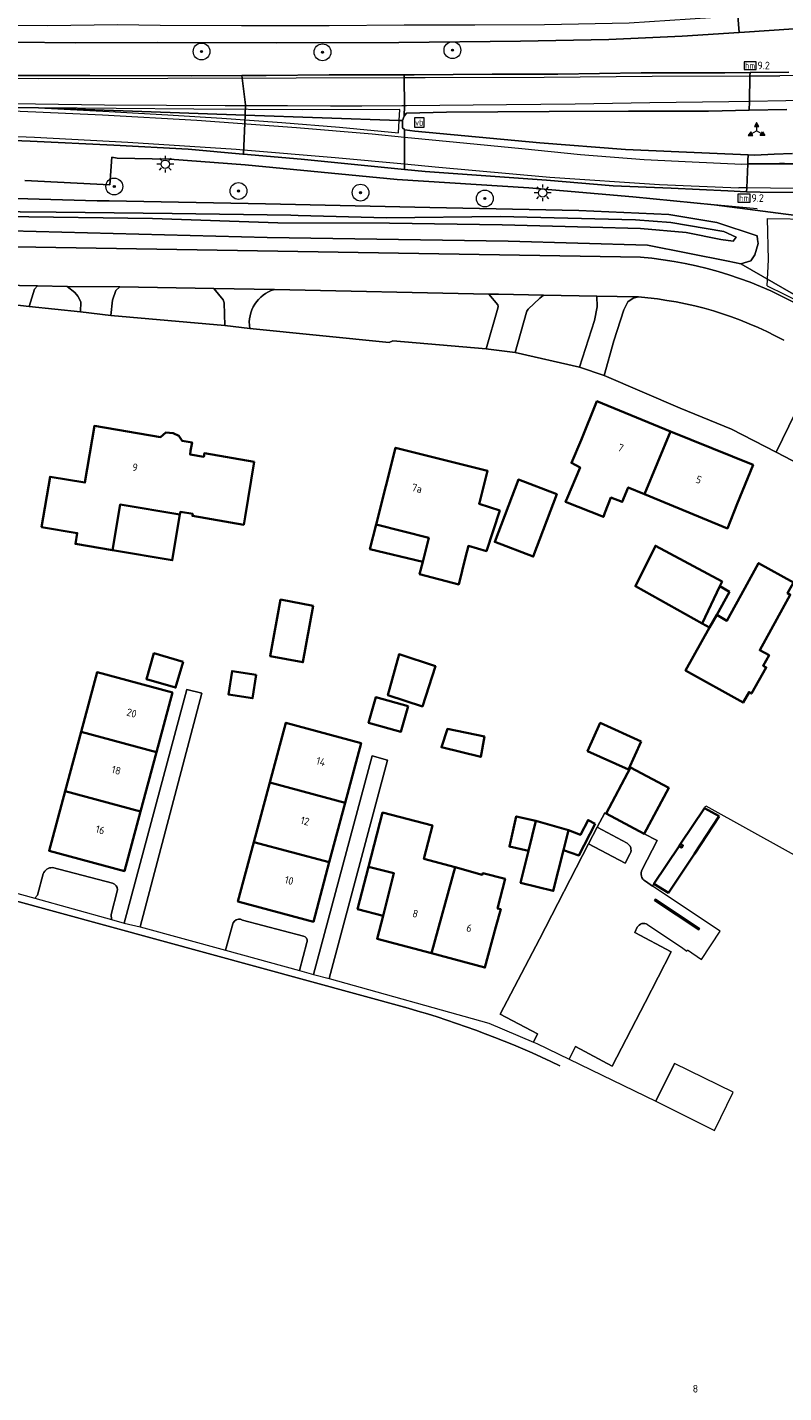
# Model space of a CAD drawing. Header units: metres. Extents: x 178952 to 185583, y 415201 to 419317.
# Tile 149 of 165: x 185153 to 185242, y 415255 to 415417. Entities that reach past the tile are written whole.
import ezdxf
from ezdxf.enums import TextEntityAlignment as Align

# ---------------------------------------------------------------- set-up
doc = ezdxf.new("R2010")
doc.units = ezdxf.units.M
for name, color, linetype, lineweight in [('B-WE-AM-AS_WEG-T18', 1, 'Continuous', 18), ('B-XX-BV-GELEIDECONSTRUCTIE-G', 210, 'Continuous', 18), ('B-XX-GR-BEPLANTING_CULTUUR_VASTE PLANTENVAK-GV', 253, 'Continuous', 18), ('B-XX-GR-BOOM-S', 90, 'Continuous', 25), ('B-XX-GR-HAAG-G', 253, 'GR-HAAG1', 13), ('B-XX-IE-TERREINAFSCHEIDING-GV', 210, 'Continuous', 18), ('B-XX-IE-TERREINAFSCHEIDING_KUNSTMATIG_HEKWERK_RASTER-G', 253, 'IE-TERREINAFSCHEIDING-KUNSTMATIG', 18), ('B-XX-KL-ET_LS_OV_LICHTMAST-S', 190, 'Continuous', 25), ('B-XX-OG-BEBOUWING-GV', 252, 'Continuous', 35), ('B-XX-OG-BEBOUWING-T18', 252, 'Continuous', 18), ('B-XX-OG-BEBOUWING_SCHUUR-GV', 252, 'Continuous', 35), ('B-XX-OG-TERREIN_CULTUURSCHEIDING-GV', 253, 'Continuous', 18), ('B-XX-OG-WATER_SLOOT-GV', 253, 'Continuous', 18), ('B-XX-OG-WEG-GV', 253, 'Continuous', 18), ('B-XX-VW-BEWEGWIJZERING_DRAAGCONSTRUCTIE-S', 7, 'Continuous', 25), ('B-XX-VW-HECTOMETRERING-S', 7, 'Continuous', 25), ('B-XX-VW-MARKERING-G', 253, 'Continuous', 18), ('B-XX-VW-VERKEERSTEKEN_BORD-S', 7, 'Continuous', 25)]:
    doc.layers.add(name, color=color, linetype=linetype, lineweight=lineweight)
doc.styles.add('NLCS-ISO', font='NLCS-ISO.ttf')
doc.styles.add('NLCS-ISO-M-T18', font='NLCS-ISO.ttf', dxfattribs={"height": 1.8})
doc.styles.add('NLCS-ISO-M500-T18', font='NLCS-ISO.ttf', dxfattribs={"height": 0.9})
doc.linetypes.add('GR-HAAG1', pattern='A,6,[176,NLCS.SHX,S=0.125,R=0,X=0,Y=0],-2', length=8)
doc.linetypes.add('IE-TERREINAFSCHEIDING-KUNSTMATIG', pattern='A,4,[82,NLCS.SHX,S=0.75,R=90,X=0,Y=0],4,-2', length=10)

# ---------------------------------------------------------------- blocks, each defined once
blk = doc.blocks.new('SIE-WEG_VERKEERSBORD-SO')
at = {"color": 0, "linetype": 'ByBlock', "lineweight": 18}
blk.add_lwpolyline([(-1.125, -1.125), (1.125, -1.125), (1.125, 1.125), (-1.125, 1.125)], close=True, dxfattribs=at)
at = {"color": 0, "linetype": 'ByBlock', "lineweight": 18, "style": 'NLCS-ISO'}
blk.add_text('vb', height=1.5, dxfattribs=at).set_placement((0, 0), align=Align.MIDDLE_CENTER)
blk = doc.blocks.new('SIE-WEG_VERKEERSBORD_WEGWIJZER-SO')
at = {"linetype": 'ByBlock', "lineweight": 18}
h = blk.add_hatch(color=0, dxfattribs=at)
h.dxf.hatch_style = 1
h.paths.add_polyline_path([(0.5, 1), (0, 2), (-0.5, 1)])
h = blk.add_hatch(color=0, dxfattribs=at)
h.dxf.hatch_style = 1
h.paths.add_polyline_path([(-1.38, -0.22), (-2, -1.15), (-0.88, -1.09)])
h = blk.add_hatch(color=0, dxfattribs=at)
h.dxf.hatch_style = 1
h.paths.add_polyline_path([(1.38, -0.22), (2, -1.15), (0.88, -1.09)])
at = {"color": 0, "linetype": 'ByBlock', "lineweight": 18}
for points in [[(-1.13, -0.65), (0, 0)], [(0, 1), (0, 0)], [(1.13, -0.65), (0, 0)]]:
    blk.add_lwpolyline(points, dxfattribs=at)
for points in [[(0.5, 1), (0, 2), (-0.5, 1)], [(-1.38, -0.22), (-2, -1.15), (-0.88, -1.09)], [(1.38, -0.22), (2, -1.15), (0.88, -1.09)]]:
    blk.add_lwpolyline(points, close=True, dxfattribs=at)
blk = doc.blocks.new('SIE-WEG_PAAL_HECTOMETERPAAL-SO')
at = {"color": 0, "linetype": 'ByBlock', "lineweight": 18}
blk.add_lwpolyline([(-1.44375, -0.94375), (1.44375, -0.94375), (1.44375, 0.94375), (-1.44375, 0.94375)], close=True, dxfattribs=at)
at = {"color": 0, "linetype": 'ByBlock', "lineweight": 18, "style": 'NLCS-ISO'}
blk.add_text('hm', height=1.5, dxfattribs=at).set_placement((0, 0), align=Align.MIDDLE_CENTER)
blk = doc.blocks.new('SKL-ET_OV_LICHTMAST-SO')
at = {"color": 0, "linetype": 'ByBlock', "lineweight": 18}
for points in [[(-1.25, 0), (-2, 0)], [(-1.41, 1.41), (-0.88, 0.88)], [(0, 2), (0, 1.25)], [(0.88, 0.88), (1.41, 1.41)], [(2, 0), (1.25, 0)], [(-1.41, -1.41), (-0.88, -0.88)], [(0, -1.25), (0, -2)], [(0.88, -0.88), (1.41, -1.41)]]:
    blk.add_lwpolyline(points, dxfattribs=at)
blk.add_circle((0, 0), 1, dxfattribs=at)
blk = doc.blocks.new('SGR-BOOM_01-SO')
at = {"linetype": 'ByBlock', "lineweight": 18}
h = blk.add_hatch(color=0, dxfattribs=at)
h.dxf.hatch_style = 1
edge = h.paths.add_edge_path()
edge.add_arc((0, 0), 0.25, 0, 360)
at = {"color": 0, "linetype": 'ByBlock', "lineweight": 18}
for radius in [2, 0.25]:
    blk.add_circle((0, 0), radius, dxfattribs=at)

msp = doc.modelspace()

# ---------------------------------------------------------------- linework, layer by layer
at = {"layer": 'B-XX-BV-GELEIDECONSTRUCTIE-G'}
msp.add_lwpolyline([(185239.33, 415395.213), (185234.249, 415395.691), (185224.56, 415396.647), (185212.221, 415397.722), (185196.559, 415398.701), (185178.503, 415400.425), (185169.52, 415401.106), (185163.288, 415401.245)], dxfattribs=at)
at = {"layer": 'B-XX-GR-BEPLANTING_CULTUUR_VASTE PLANTENVAK-GV'}
for points in [[(185223.875, 415319.833), (185220.337, 415321.719), (185219.284, 415319.746), (185223.646, 415317.465), (185224.249, 415318.615)], [(185225.098, 415309.834), (185224.793, 415309.23), (185229.121, 415306.936), (185226.028, 415300.893), (185222.094, 415293.345), (185217.767, 415295.656), (185217.015, 415294.158), (185227.315, 415289.195), (185229.51, 415293.65)]]:
    msp.add_lwpolyline(points, dxfattribs=at)
for centre, radius, start, end in [((185223.432, 415319.03), 0.917, 333.05704, 61.08229), ((185225.842, 415309.473), 0.827, 56.42389, 154.10248)]:
    msp.add_arc(centre, radius, start, end, dxfattribs=at)
at = {"layer": 'B-XX-GR-HAAG-G'}
msp.add_lwpolyline([(185240.543, 415386.082), (185240.673, 415389.141), (185240.567, 415394.052), (185251.409, 415393.912), (185261.82, 415393.904), (185273.677, 415393.994), (185286.209, 415394.041), (185300.198, 415394.171), (185300.314, 415386.322), (185300.442, 415384.263), (185300.901, 415381.245), (185301.768, 415378.004), (185302.625, 415375.741), (185303.477, 415373.776)], dxfattribs=at)
at = {"layer": 'B-XX-IE-TERREINAFSCHEIDING-GV'}
msp.add_lwpolyline([(185227.273, 415313.199), (185227.138, 415313.004), (185232.39, 415309.519), (185232.502, 415309.702)], close=True, dxfattribs=at)
at = {"layer": 'B-XX-IE-TERREINAFSCHEIDING_KUNSTMATIG_HEKWERK_RASTER-G'}
msp.add_lwpolyline([(185240.543, 415386.082), (185244.738, 415384.017)], dxfattribs=at)
at = {"layer": 'B-XX-OG-BEBOUWING-GV'}
for points in [[(185229.058, 415368.768), (185220.29, 415372.34), (185218.41, 415367.71), (185217.272, 415365.015), (185218.301, 415364.487), (185216.764, 415360.848), (185216.578, 415360.376), (185221.065, 415358.611), (185221.251, 415359.083), (185221.959, 415360.907), (185223.31, 415360.394), (185224.023, 415362.116), (185225.94, 415361.322)], [(185179.572, 415365.167), (185173.636, 415366.168), (185173.564, 415365.744), (185171.927, 415366.02), (185172.001, 415366.458), (185172.17, 415367.46), (185170.99, 415367.659), (185170.611, 415368.249), (185169.915, 415368.554), (185169.049, 415368.616), (185168.41, 415368.095), (185160.57, 415369.42), (185159.431, 415362.676), (185155.286, 415363.376), (185154.277, 415357.396), (185158.517, 415356.681), (185158.299, 415355.389), (185162.707, 415354.645), (185163.622, 415360.069), (185170.721, 415358.871), (185170.777, 415359.202), (185172.247, 415358.953), (185172.207, 415358.714), (185178.309, 415357.681), (185178.464, 415358.6)], [(185238.85, 415364.78), (185229.058, 415368.768), (185225.94, 415361.322), (185235.812, 415357.233), (185236.96, 415360.15)], [(185208.743, 415359.364), (185206.295, 415360.163), (185206.326, 415360.258), (185207.29, 415364.06), (185196.37, 415366.83), (185194.058, 415357.717), (185200.315, 415356.107), (185199.583, 415353.26), (185199.21, 415351.81), (185203.874, 415350.59), (185204.689, 415353.805), (185205.03, 415355.15), (185207.165, 415354.534)], [(185215.533, 415361.299), (185210.955, 415363.031), (185208.151, 415355.622), (185212.729, 415353.889)], [(185170.721, 415358.871), (185163.622, 415360.069), (185162.707, 415354.645), (185169.806, 415353.447)], [(185200.315, 415356.107), (185194.058, 415357.717), (185193.314, 415354.786), (185199.583, 415353.26)], [(185235.164, 415350.92), (185227.247, 415355.179), (185224.869, 415350.368), (185232.816, 415345.947), (185234.9, 415350.36)], [(185242.366, 415347.687), (185243.281, 415349.346), (185242.95, 415349.535), (185243.66, 415350.825), (185239.516, 415353.108), (185237.889, 415350.153), (185235.748, 415346.267), (185234.531, 415346.965), (185233.689, 415345.459), (185230.829, 415340.347), (185237.663, 415336.545), (185238.38, 415337.79), (185238.669, 415337.616), (185240.428, 415340.727), (185240.05, 415340.922), (185240.767, 415342.167), (185239.645, 415342.755)], [(185236.066, 415349.708), (185234.9, 415350.36), (185232.816, 415345.947), (185233.689, 415345.459), (185234.531, 415346.965)], [(185186.579, 415348.056), (185182.699, 415348.77), (185181.461, 415342.044), (185185.341, 415341.33)], [(185201.098, 415340.88), (185196.77, 415342.279), (185195.456, 415337.41), (185199.548, 415336.087)], [(185169.84, 415337.73), (185160.88, 415340.14), (185158.977, 415333.071), (185167.937, 415330.66)], [(185167.937, 415330.66), (185158.977, 415333.071), (185157.074, 415326.001), (185166.033, 415323.59)], [(185192.26, 415331.7), (185183.33, 415334.14), (185181.416, 415327.028), (185190.37, 415324.633)], [(185206.924, 415332.493), (185202.523, 415333.405), (185201.803, 415331.236), (185206.495, 415330.087)], [(185228.829, 415326.414), (185224.294, 415328.82), (185221.393, 415323.352), (185225.927, 415320.946)], [(185190.37, 415324.633), (185181.416, 415327.028), (185179.515, 415319.964), (185188.48, 415317.566)], [(185166.033, 415323.59), (185157.074, 415326.001), (185155.17, 415318.93), (185164.13, 415316.52)], [(185203.44, 415316.967), (185199.723, 415317.987), (185200.75, 415321.939), (185194.812, 415323.474), (185193.148, 415317.035), (185196.169, 415316.255), (185194.868, 415311.219), (185194.16, 415308.48), (185200.651, 415306.745)], [(185234.842, 415323.028), (185233.096, 415323.988), (185230.236, 415319.741), (185230.51, 415319.567), (185230.335, 415319.29), (185230.06, 415319.464), (185227.079, 415315.01), (185228.787, 415313.95), (185231.875, 415318.579)], [(185213.04, 415322.492), (185210.715, 415323.006), (185209.886, 415319.427), (185212.174, 415318.941)], [(185216.314, 415319.016), (185216.897, 415321.36), (185213.04, 415322.492), (185210.715, 415323.006), (185209.886, 415319.427), (185212.174, 415318.941), (185211.225, 415315.127), (185215.107, 415314.161)], [(185220.091, 415322.148), (185219.239, 415322.586), (185218.324, 415320.805), (185216.897, 415321.36), (185216.314, 415319.016), (185218.157, 415318.386)], [(185188.48, 415317.566), (185179.515, 415319.964), (185177.62, 415312.92), (185186.59, 415310.5)], [(185230.479, 415319.518), (185230.51, 415319.567), (185230.236, 415319.741), (185230.06, 415319.464), (185230.335, 415319.29)], [(185196.169, 415316.255), (185193.148, 415317.035), (185191.847, 415312), (185194.868, 415311.219)], [(185208.882, 415311.981), (185208.481, 415312.075), (185209.376, 415315.588), (185206.718, 415316.25), (185206.671, 415316.081), (185203.44, 415316.967), (185200.651, 415306.745), (185206.99, 415305.05), (185208.28, 415309.88)]]:
    msp.add_lwpolyline(points, close=True, dxfattribs=at)
at = {"layer": 'B-XX-OG-BEBOUWING_SCHUUR-GV'}
for points in [[(185171.106, 415341.396), (185167.632, 415342.399), (185166.746, 415339.33), (185170.22, 415338.327)], [(185179.803, 415339.822), (185176.931, 415340.282), (185176.487, 415337.508), (185179.359, 415337.048)], [(185197.844, 415336.106), (185194, 415337.174), (185193.157, 415334.139), (185197.001, 415333.072)], [(185225.567, 415331.923), (185220.695, 415334.122), (185219.188, 415330.783), (185224.06, 415328.584)]]:
    msp.add_lwpolyline(points, close=True, dxfattribs=at)
at = {"layer": 'B-XX-OG-TERREIN_CULTUURSCHEIDING-GV'}
for points in [[(185147.496, 415392.69), (185120.519, 415393.464), (185114.858, 415393.414), (185112.844, 415393.366), (185112.818, 415391.325), (185225.49, 415389.46)], [(185245.705, 415382.958), (185246.292, 415383.552), (185237.406, 415388.674), (185235.905, 415388.98), (185226.303, 415390.881), (185209.762, 415391.384), (185181.091, 415391.804), (185147.496, 415392.69)], [(185208.52, 415383.394), (185208.559, 415383.613), (185208.506, 415383.796), (185207.434, 415385.079), (185181.958, 415385.634)], [(185244.417, 415364.823), (185241.583, 415366.283), (185236.28, 415369.014), (185230.207, 415371.512), (185221.174, 415375.389), (185218.212, 415376.417), (185210.581, 415378.124), (185207.408, 415378.534), (185207.138, 415378.558), (185196.038, 415379.525), (185195.611, 415379.312), (185179.023, 415381.008), (185176.056, 415381.339), (185162.509, 415382.546), (185158.897, 415382.959), (185152.808, 415383.622), (185149.763, 415383.954)], [(185179.023, 415381.008), (185195.611, 415379.312), (185196.038, 415379.525), (185207.138, 415378.558), (185208.52, 415383.394)], [(185225.226, 415384.74), (185224.622, 415384.608), (185223.974, 415384.174), (185223.476, 415383.222), (185222.314, 415379.538), (185221.174, 415375.389), (185230.207, 415371.512), (185236.28, 415369.014), (185241.583, 415366.283), (185246.147, 415375.656), (185246.108, 415377.636)], [(185243.281, 415349.346), (185242.366, 415347.687), (185239.645, 415342.755), (185240.767, 415342.167), (185240.05, 415340.922), (185240.428, 415340.727), (185238.669, 415337.616), (185238.38, 415337.79), (185237.663, 415336.545), (185230.829, 415340.347), (185233.689, 415345.459), (185234.531, 415346.965), (185235.748, 415346.267), (185237.889, 415350.153), (185239.516, 415353.108), (185243.66, 415350.825)], [(185061.811, 415338.07), (185140.323, 415316.648), (185140.383, 415316.849), (185141.77, 415316.49), (185148.65, 415342.2), (185150.49, 415341.71), (185143.64, 415316.01), (185153.485, 415313.28), (185153.791, 415313.647), (185154.47, 415316.208)], [(185163.32, 415314.302), (185162.561, 415311.376), (185162.588, 415310.756), (185164.117, 415310.332), (185171.568, 415338.113), (185173.322, 415337.662), (185166, 415309.888), (185176.133, 415307.113), (185177.002, 415310.233), (185177.064, 415310.38), (185177.22, 415310.581), (185177.43, 415310.724), (185177.674, 415310.796), (185177.928, 415310.788), (185178.164, 415310.703), (185185.435, 415308.788), (185185.625, 415308.7), (185185.767, 415308.548), (185185.842, 415308.354), (185185.839, 415308.145), (185185.808, 415308.045), (185184.929, 415304.704), (185186.624, 415304.24), (185193.59, 415330.22), (185195.42, 415329.71), (185188.472, 415303.743), (185207.454, 415298.427), (185212.758, 415296.195), (185213.247, 415297.183), (185208.792, 415299.519), (185213.468, 415308.437), (185219.284, 415319.746), (185220.337, 415321.719), (185221.236, 415323.435), (185221.393, 415323.352), (185224.294, 415328.82), (185228.829, 415326.414), (185225.927, 415320.946), (185227.474, 415320.133), (185225.673, 415316.695)], [(185226.055, 415315.309), (185226.907, 415314.733), (185227.079, 415315.01), (185228.787, 415313.95), (185231.875, 415318.579), (185234.842, 415323.028), (185233.096, 415323.988), (185233.237, 415324.273), (185257.541, 415310.793)], [(185155.57, 415316.933), (185162.714, 415315.078)]]:
    msp.add_lwpolyline(points, dxfattribs=at)
for points in [[(185158.219, 415385.272), (185157.324, 415385.989), (185153.79, 415386.077), (185153.442, 415385.683), (185152.808, 415383.622), (185158.897, 415382.959), (185158.962, 415384.154), (185158.603, 415384.825)], [(185220.007, 415381.955), (185220.329, 415383.554), (185220.278, 415384.84), (185213.954, 415384.957), (185213.501, 415384.599), (185212.118, 415383.281), (185211.968, 415383.065), (185211.913, 415382.92), (185210.581, 415378.124), (185218.212, 415376.417)], [(185218.301, 415364.487), (185217.272, 415365.015), (185218.41, 415367.71), (185220.29, 415372.34), (185229.058, 415368.768), (185238.85, 415364.78), (185236.96, 415360.15), (185235.812, 415357.233), (185225.94, 415361.322), (185224.023, 415362.116), (185223.31, 415360.394), (185221.959, 415360.907), (185221.251, 415359.083), (185221.065, 415358.611), (185216.578, 415360.376), (185216.764, 415360.848)], [(185154.277, 415357.396), (185155.286, 415363.376), (185159.431, 415362.676), (185160.57, 415369.42), (185168.41, 415368.095), (185169.049, 415368.616), (185169.915, 415368.554), (185170.611, 415368.249), (185170.99, 415367.659), (185172.17, 415367.46), (185172.001, 415366.458), (185171.927, 415366.02), (185173.564, 415365.744), (185173.636, 415366.168), (185179.572, 415365.167), (185178.464, 415358.6), (185178.309, 415357.681), (185172.207, 415358.714), (185172.247, 415358.953), (185170.777, 415359.202), (185170.721, 415358.871), (185163.622, 415360.069), (185162.707, 415354.645), (185158.299, 415355.389), (185158.517, 415356.681)], [(185194.058, 415357.717), (185196.37, 415366.83), (185207.29, 415364.06), (185206.326, 415360.258), (185206.295, 415360.163), (185208.743, 415359.364), (185207.165, 415354.534), (185205.03, 415355.15), (185204.689, 415353.805), (185203.874, 415350.59), (185199.21, 415351.81), (185199.583, 415353.26), (185200.315, 415356.107)], [(185210.955, 415363.031), (185215.533, 415361.299), (185212.729, 415353.889), (185208.151, 415355.622)], [(185224.869, 415350.368), (185227.247, 415355.179), (185235.164, 415350.92), (185234.9, 415350.36), (185232.816, 415345.947)], [(185181.461, 415342.044), (185182.699, 415348.77), (185186.579, 415348.056), (185185.341, 415341.33)], [(185196.77, 415342.279), (185201.098, 415340.88), (185199.548, 415336.087), (185195.456, 415337.41)], [(185169.84, 415337.73), (185167.937, 415330.66), (185166.033, 415323.59), (185164.13, 415316.52), (185155.17, 415318.93), (185157.074, 415326.001), (185158.977, 415333.071), (185160.88, 415340.14)], [(185183.33, 415334.14), (185192.26, 415331.7), (185190.37, 415324.633), (185188.48, 415317.566), (185186.59, 415310.5), (185177.62, 415312.92), (185179.515, 415319.964), (185181.416, 415327.028)], [(185202.523, 415333.405), (185206.924, 415332.493), (185206.495, 415330.087), (185201.803, 415331.236)], [(185194.812, 415323.474), (185200.75, 415321.939), (185199.723, 415317.987), (185203.44, 415316.967), (185206.671, 415316.081), (185206.718, 415316.25), (185209.376, 415315.588), (185208.481, 415312.075), (185208.882, 415311.981), (185208.28, 415309.88), (185206.99, 415305.05), (185200.651, 415306.745), (185194.16, 415308.48), (185194.868, 415311.219), (185196.169, 415316.255), (185193.148, 415317.035)], [(185210.715, 415323.006), (185213.04, 415322.492), (185216.897, 415321.36), (185216.314, 415319.016), (185215.107, 415314.161), (185211.225, 415315.127), (185212.174, 415318.941), (185209.886, 415319.427)], [(185230.236, 415319.741), (185230.51, 415319.567), (185230.479, 415319.518), (185230.335, 415319.29), (185230.06, 415319.464)]]:
    msp.add_lwpolyline(points, close=True, dxfattribs=at)
at = {"layer": 'B-XX-OG-TERREIN_CULTUURSCHEIDING-GV', "extrusion": (0, 0, -1)}
for centre, radius, start, end in [((-185221.699, 415342.998), 46.617, 94.66468, 120.9953), ((-185155.556, 415315.757), 1.176, 22.55014, 90.67283), ((-185162.403, 415314.21), 0.922, 109.73922, 174.28624)]:
    msp.add_arc(centre, radius, start, end, dxfattribs=at)
at = {"layer": 'B-XX-OG-TERREIN_CULTUURSCHEIDING-GV'}
for centre, radius, start, end in [((185183.148, 415381.635), 4.173, 106.57348, 188.63975), ((185221.851, 415341.807), 43.066, 61.35364, 85.50553), ((185226.571, 415316.197), 1.027, 150.98166, 239.83617)]:
    msp.add_arc(centre, radius, start, end, dxfattribs=at)
at = {"layer": 'B-XX-OG-WATER_SLOOT-GV'}
for points in [[(185147.496, 415392.69), (185181.091, 415391.804), (185209.762, 415391.384), (185226.303, 415390.881), (185235.905, 415388.98), (185237.406, 415388.674), (185238.583, 415389.016), (185239.072, 415389.762), (185239.445, 415391.096), (185239.39, 415391.56), (185239.337, 415392.014), (185234.551, 415393.603), (185228.829, 415394.523), (185218.164, 415395.014), (185200.453, 415395.372), (185180.885, 415395.794), (185162.319, 415396.151), (185160.878, 415396.179), (185137.479, 415396.849)], [(185143.104, 415394.929), (185156.01, 415394.819), (185169.823, 415394.649), (185183.927, 415394.451), (185184.791, 415394.439), (185195.282, 415394.154), (185208.776, 415394.29), (185224.865, 415393.898), (185229.08, 415393.583), (185235.379, 415392.499), (185236.844, 415391.848), (185236.472, 415391.375), (185235.029, 415391.583), (185230.893, 415392.39), (185225.49, 415392.893), (185219.501, 415393.022), (185209.04, 415393.311), (185195.639, 415393.506), (185182.347, 415393.545), (185167.483, 415394.061), (185149.835, 415394.286)], [(185149.835, 415394.286), (185167.483, 415394.061), (185182.347, 415393.545), (185195.639, 415393.506), (185209.04, 415393.311), (185219.501, 415393.022), (185225.49, 415392.893), (185230.893, 415392.39), (185235.029, 415391.583), (185236.472, 415391.375), (185236.844, 415391.848), (185235.379, 415392.499), (185229.08, 415393.583), (185224.865, 415393.898), (185208.776, 415394.29), (185195.282, 415394.154), (185184.791, 415394.439), (185183.927, 415394.451), (185169.823, 415394.649), (185156.01, 415394.819), (185143.104, 415394.929)]]:
    msp.add_lwpolyline(points, dxfattribs=at)
at = {"layer": 'B-XX-OG-WEG-GV'}
for points in [[(185237.062, 415418.134), (185233.793, 415417.897), (185224.126, 415417.29), (185214.045, 415417.089), (185205.774, 415417.051), (185197.393, 415417.024), (185188.476, 415416.954), (185178.035, 415416.978), (185168.369, 415417.012), (185163.301, 415417.084), (185154.969, 415416.96), (185144.298, 415417.017), (185138.666, 415417.107), (185138.634, 415414.99), (185140.758, 415414.933), (185150.977, 415415.003), (185158.328, 415414.953), (185168.038, 415414.972), (185182.231, 415414.949), (185196.744, 415414.978), (185211.213, 415415.147), (185221.714, 415415.325), (185230.421, 415415.727), (185237.186, 415416.164)], [(185178.091, 415411.052), (185172.102, 415411.011), (185160.013, 415411.038), (185150.606, 415411.048), (185139.398, 415411.071), (185139.398, 415410.752), (185139.402, 415407.865), (185139.403, 415407.426), (185153.901, 415407.207), (185178.467, 415406.352), (185178.516, 415407.569)], [(185197.398, 415410.831), (185197.398, 415411.143), (185188.466, 415411.131), (185180.989, 415411.071), (185178.091, 415411.052), (185178.516, 415407.569), (185178.467, 415406.352), (185196.805, 415405.714), (185197.189, 415405.716), (185197.393, 415406.228), (185197.403, 415407.453)], [(185238.497, 415411.403), (185235.493, 415411.383), (185225.536, 415411.357), (185215.63, 415411.212), (185207.824, 415411.204), (185198.566, 415411.145), (185197.398, 415411.143), (185197.398, 415410.831), (185197.403, 415407.453), (185197.393, 415406.228), (185197.65, 415406.581), (185202.406, 415406.701), (185214.611, 415406.768), (185224.06, 415406.835), (185233.548, 415406.821), (185238.402, 415406.918), (185238.424, 415407.962), (185238.489, 415411.016)], [(185178.467, 415406.352), (185153.901, 415407.207), (185139.403, 415407.426), (185139.403, 415407.156), (185139.407, 415404.241), (185139.407, 415403.774), (185140.226, 415403.754), (185152.929, 415403.255), (185162.862, 415402.782), (185171.698, 415402.301), (185178.203, 415401.723), (185178.28, 415401.716)], [(185197.407, 415403.747), (185197.406, 415404.652), (185197.19, 415404.847), (185197.189, 415405.716), (185196.805, 415405.714), (185178.467, 415406.352), (185178.28, 415401.716), (185185.148, 415401.115), (185197.413, 415399.904), (185197.412, 415400.551)], [(185238.285, 415401.626), (185233.692, 415401.837), (185223.674, 415402.264), (185213.526, 415403.039), (185198.655, 415404.443), (185197.478, 415404.588), (185197.406, 415404.652), (185197.407, 415403.747), (185197.412, 415400.551), (185197.413, 415399.904), (185199.897, 415399.659), (185214.293, 415398.613), (185222.241, 415397.96), (185229.128, 415397.679), (185235.875, 415397.353), (185238.09, 415397.252), (185238.109, 415397.709), (185238.228, 415400.543), (185238.245, 415400.952)], [(185153.442, 415385.683), (185153.79, 415386.077), (185149.526, 415386.156), (185149.648, 415385.891), (185149.821, 415384.909), (185149.763, 415383.954), (185152.808, 415383.622)], [(185163.108, 415385.507), (185163.577, 415385.926), (185157.324, 415385.989), (185158.219, 415385.272), (185158.603, 415384.825), (185158.962, 415384.154), (185158.897, 415382.959), (185162.509, 415382.546), (185162.728, 415384.378)], [(185175.871, 415384.406), (185174.748, 415385.762), (185163.577, 415385.926), (185163.108, 415385.507), (185162.728, 415384.378), (185162.509, 415382.546), (185176.056, 415381.339), (185176.003, 415384.031)], [(185211.913, 415382.92), (185211.968, 415383.065), (185212.118, 415383.281), (185213.501, 415384.599), (185213.954, 415384.957), (185208.615, 415385.057), (185207.434, 415385.079), (185208.506, 415383.796), (185208.559, 415383.613), (185208.52, 415383.394), (185207.138, 415378.558), (185207.408, 415378.534), (185210.581, 415378.124)], [(185223.476, 415383.222), (185223.974, 415384.174), (185224.622, 415384.608), (185225.226, 415384.74), (185225.1, 415384.75), (185220.278, 415384.84), (185220.329, 415383.554), (185220.007, 415381.955), (185218.212, 415376.417), (185221.174, 415375.389), (185222.314, 415379.538)], [(185249.275, 415373.887), (185246.147, 415375.656), (185241.583, 415366.283), (185244.417, 415364.823)], [(185173.322, 415337.662), (185171.568, 415338.113), (185164.117, 415310.332), (185166, 415309.888)], [(185195.42, 415329.71), (185193.59, 415330.22), (185186.624, 415304.24), (185188.472, 415303.743)], [(185227.138, 415313.004), (185227.273, 415313.199), (185232.502, 415309.702), (185232.39, 415309.519)], [(185185.808, 415308.045), (185185.839, 415308.145), (185185.842, 415308.354), (185185.767, 415308.548), (185185.625, 415308.7), (185185.435, 415308.788), (185178.164, 415310.703), (185177.928, 415310.788), (185177.674, 415310.796), (185177.43, 415310.724), (185177.22, 415310.581), (185177.064, 415310.38), (185177.002, 415310.233), (185176.133, 415307.113), (185184.929, 415304.704)], [(185236.502, 415290.227), (185229.51, 415293.65), (185227.315, 415289.195), (185234.29, 415285.701)]]:
    msp.add_lwpolyline(points, close=True, dxfattribs=at)
for points in [[(185242.566, 415418.533), (185237.062, 415418.134), (185237.186, 415416.164), (185237.856, 415416.207), (185243.711, 415416.612)], [(185243.711, 415416.612), (185237.856, 415416.207), (185237.186, 415416.164), (185230.421, 415415.727), (185221.714, 415415.325), (185211.213, 415415.147), (185196.744, 415414.978), (185182.231, 415414.949), (185168.038, 415414.972), (185158.328, 415414.953), (185150.977, 415415.003)], [(185150.606, 415411.048), (185160.013, 415411.038), (185172.102, 415411.011), (185178.091, 415411.052), (185180.989, 415411.071), (185188.466, 415411.131), (185197.398, 415411.143), (185198.566, 415411.145), (185207.824, 415411.204), (185215.63, 415411.212), (185225.536, 415411.357), (185235.493, 415411.383), (185238.497, 415411.403), (185243.088, 415411.433)], [(185243.088, 415411.433), (185238.497, 415411.403), (185238.489, 415411.016), (185238.424, 415407.962), (185238.402, 415406.918), (185242.887, 415407.007)], [(185242.887, 415407.007), (185238.402, 415406.918), (185233.548, 415406.821), (185224.06, 415406.835), (185214.611, 415406.768), (185202.406, 415406.701), (185197.65, 415406.581), (185197.393, 415406.228), (185197.189, 415405.716), (185197.19, 415404.847), (185197.406, 415404.652), (185197.478, 415404.588), (185198.655, 415404.443), (185213.526, 415403.039), (185223.674, 415402.264), (185233.692, 415401.837), (185238.285, 415401.626), (185239.052, 415401.591), (185241.345, 415401.702), (185243.561, 415401.798)], [(185244.123, 415397.14), (185239.688, 415397.18), (185238.09, 415397.252), (185235.875, 415397.353), (185229.128, 415397.679), (185222.241, 415397.96), (185214.293, 415398.613), (185199.897, 415399.659), (185197.413, 415399.904), (185185.148, 415401.115), (185178.28, 415401.716), (185178.203, 415401.723), (185171.698, 415402.301), (185162.862, 415402.782), (185152.929, 415403.255), (185140.226, 415403.754)], [(185152.28, 415398.589), (185162.384, 415398.071), (185162.615, 415401.352), (185163.288, 415401.245), (185169.52, 415401.106), (185178.503, 415400.425), (185196.559, 415398.701), (185212.221, 415397.722), (185224.56, 415396.647), (185234.249, 415395.691), (185245.803, 415394.165)], [(185245.803, 415394.165), (185234.249, 415395.691), (185224.56, 415396.647), (185212.221, 415397.722), (185196.559, 415398.701), (185178.503, 415400.425), (185169.52, 415401.106), (185163.288, 415401.245), (185162.615, 415401.352), (185162.384, 415398.071), (185152.28, 415398.589)], [(185243.561, 415401.798), (185241.345, 415401.702), (185239.052, 415401.591), (185238.285, 415401.626), (185238.245, 415400.952), (185238.228, 415400.543), (185240.891, 415400.57), (185246.72, 415400.578)], [(185246.72, 415400.578), (185240.891, 415400.57), (185238.228, 415400.543), (185238.109, 415397.709), (185238.09, 415397.252), (185239.688, 415397.18), (185244.123, 415397.14)], [(185137.479, 415396.849), (185160.878, 415396.179), (185162.319, 415396.151), (185180.885, 415395.794), (185200.453, 415395.372), (185218.164, 415395.014), (185228.829, 415394.523), (185234.551, 415393.603), (185239.337, 415392.014), (185239.39, 415391.56), (185239.445, 415391.096), (185239.072, 415389.762), (185238.583, 415389.016), (185237.406, 415388.674), (185246.292, 415383.552)], [(185225.49, 415389.46), (185112.818, 415391.325)], [(185149.526, 415386.156), (185153.79, 415386.077), (185157.324, 415385.989), (185163.577, 415385.926), (185174.748, 415385.762), (185181.958, 415385.634), (185207.434, 415385.079), (185208.615, 415385.057), (185213.954, 415384.957), (185220.278, 415384.84), (185225.1, 415384.75), (185225.226, 415384.74)], [(185181.958, 415385.634), (185174.748, 415385.762), (185175.871, 415384.406), (185176.003, 415384.031), (185176.056, 415381.339), (185179.023, 415381.008)], [(185059.416, 415339.875), (185056.285, 415340.722), (185059.392, 415335.35), (185067.986, 415333.001), (185068.417, 415334.749), (185141.219, 415314.85), (185142.947, 415312.511), (185147.141, 415311.365), (185150.294, 415313.211), (185197.854, 415300.226)], [(185225.673, 415316.695), (185227.474, 415320.133), (185225.927, 415320.946), (185221.393, 415323.352), (185221.236, 415323.435), (185220.337, 415321.719), (185223.875, 415319.833)], [(185224.249, 415318.615), (185223.646, 415317.465), (185219.284, 415319.746), (185213.468, 415308.437), (185208.792, 415299.519), (185213.247, 415297.183), (185212.758, 415296.195), (185213.133, 415296.037), (185217.015, 415294.158), (185217.767, 415295.656), (185222.094, 415293.345), (185226.028, 415300.893), (185229.121, 415306.936)], [(185162.714, 415315.078), (185155.57, 415316.933)], [(185154.47, 415316.208), (185153.791, 415313.647), (185153.485, 415313.28), (185162.588, 415310.756), (185162.561, 415311.376), (185163.32, 415314.302)], [(185226.3, 415310.162), (185230.506, 415307.338), (185230.983, 415307.017), (185231.08, 415307.155), (185232.718, 415306.007), (185234.93, 415309.382), (185226.907, 415314.733), (185226.055, 415315.309)], [(185197.854, 415300.226), (185150.294, 415313.211), (185147.141, 415311.365), (185142.947, 415312.511)], [(185229.121, 415306.936), (185224.793, 415309.23), (185225.098, 415309.834)]]:
    msp.add_lwpolyline(points, dxfattribs=at)
for centre, radius, start, end in [((185221.699, 415342.998), 46.617, 59.0047, 85.33532), ((185155.556, 415315.757), 1.176, 89.32717, 157.44986), ((185162.403, 415314.21), 0.922, 5.71376, 70.26078), ((185167.206, 415192.178), 112.311, 64.30889, 74.16402)]:
    msp.add_arc(centre, radius, start, end, dxfattribs=at)
at = {"layer": 'B-XX-OG-WEG-GV', "extrusion": (0, 0, -1)}
for centre, radius, start, end in [((-185183.148, 415381.635), 4.173, 351.36025, 73.42652), ((-185221.851, 415341.807), 43.066, 94.49447, 118.64636), ((-185223.432, 415319.03), 0.917, 118.91771, 206.94296), ((-185226.571, 415316.197), 1.027, 300.16383, 29.01834), ((-185225.842, 415309.473), 0.827, 25.89752, 123.57611), ((-185167.206, 415192.178), 112.311, 105.83598, 115.69111)]:
    msp.add_arc(centre, radius, start, end, dxfattribs=at)
at = {"layer": 'B-XX-VW-MARKERING-G'}
for points in [[(185045.186, 415416.438), (185063.259, 415414.535), (185078.489, 415413.205), (185093.353, 415412.222), (185105.439, 415411.666), (185105.373, 415411.664), (185123.627, 415411.072), (185138.952, 415410.753), (185139.398, 415410.752), (185153.949, 415410.698), (185169.289, 415410.752), (185184.538, 415410.798), (185197.398, 415410.831), (185199.867, 415410.838), (185214.01, 415410.877), (185226.863, 415410.979), (185238.489, 415411.016), (185238.838, 415411.017), (185242.019, 415411.026)], [(185045.186, 415416.438), (185063.259, 415414.535), (185078.489, 415413.205), (185093.353, 415412.222), (185105.439, 415411.666), (185105.373, 415411.664), (185123.627, 415411.072), (185138.952, 415410.753), (185139.398, 415410.752), (185153.949, 415410.698), (185169.289, 415410.752), (185184.538, 415410.798), (185197.398, 415410.831), (185199.867, 415410.838), (185214.01, 415410.877), (185226.863, 415410.979), (185238.489, 415411.016), (185238.838, 415411.017), (185242.019, 415411.026)], [(185349.397, 415412.433), (185341.104, 415412.317), (185330.867, 415412.16), (185327.014, 415412.071), (185316.845, 415411.956), (185303.635, 415411.76), (185292.95, 415411.634), (185286.907, 415411.553), (185278.397, 415411.446), (185268.875, 415411.301), (185256.782, 415411.163), (185242.019, 415411.026)], [(185044.867, 415409.989), (185060.116, 415408.359), (185072.115, 415407.305), (185084.115, 415406.399), (185096.19, 415405.616), (185111.212, 415404.973), (185123.317, 415404.66), (185134.969, 415404.367), (185139.407, 415404.241), (185144.493, 415404.096), (185153.434, 415403.709), (185164.529, 415403.136), (185177.412, 415402.283), (185178.3, 415402.212), (185189.167, 415401.331), (185197.412, 415400.551), (185201.07, 415400.205), (185214.687, 415398.969), (185227.74, 415398.097), (185237.159, 415397.724)], [(185044.867, 415409.989), (185060.116, 415408.359), (185072.115, 415407.305), (185084.115, 415406.399), (185096.19, 415405.616), (185111.212, 415404.973), (185123.317, 415404.66), (185134.969, 415404.367), (185139.407, 415404.241), (185144.493, 415404.096), (185153.434, 415403.709), (185164.529, 415403.136), (185177.412, 415402.283), (185178.3, 415402.212), (185189.167, 415401.331), (185197.412, 415400.551), (185201.07, 415400.205), (185214.687, 415398.969), (185227.74, 415398.097), (185237.159, 415397.724)], [(185113.346, 415407.764), (185119.228, 415407.605), (185132.946, 415407.329), (185139.403, 415407.156), (185141.702, 415407.094), (185148.866, 415406.919), (185153.585, 415406.719)], [(185153.566, 415407.664), (185139.755, 415407.858), (185139.402, 415407.865), (185124.98, 415408.14), (185113.508, 415408.45)], [(185300.001, 415408.806), (185287.892, 415408.635), (185276.797, 415408.499), (185265.277, 415408.289), (185253.478, 415408.162), (185242.755, 415408.03), (185238.424, 415407.962), (185235.988, 415407.924), (185226.588, 415407.809), (185217.718, 415407.665), (185209.535, 415407.552), (185197.646, 415407.441), (185197.403, 415407.453), (185197.104, 415407.467), (185192.356, 415407.411), (185188.621, 415407.414), (185183.5, 415407.433), (185176.11, 415407.454), (185169.133, 415407.511), (185161.771, 415407.532), (185153.566, 415407.664)], [(185153.585, 415406.719), (185161.518, 415406.368), (185172.757, 415405.756), (185184.568, 415404.874), (185193.59, 415404.124), (185197.407, 415403.747), (185203.6, 415403.133), (185211.38, 415402.371), (185218.359, 415401.65), (185225.895, 415401.078), (185231.628, 415400.778), (185237.54, 415400.536), (185238.228, 415400.543), (185240.891, 415400.57), (185242.558, 415400.67)], [(185343.289, 415398.543), (185336.506, 415398.457), (185327.754, 415398.319), (185317.768, 415398.15), (185305.7, 415398.031), (185300.37, 415397.965), (185297.21, 415397.946), (185296.541, 415397.959), (185294.215, 415397.899), (185276.233, 415397.726), (185264.102, 415397.625), (185249.38, 415397.534), (185238.109, 415397.709), (185237.159, 415397.724)]]:
    msp.add_lwpolyline(points, dxfattribs=at)
msp.add_lwpolyline([(185153.901, 415407.207), (185162.313, 415406.775), (185169.303, 415406.386), (185175.715, 415405.988), (185182.826, 415405.484), (185189.687, 415404.918), (185196.725, 415404.225), (185196.805, 415405.714), (185196.874, 415407.017), (185185.319, 415406.984), (185172.385, 415407.042)], close=True, dxfattribs=at)

# ---------------------------------------------------------------- block references
at = {"layer": 'B-XX-GR-BOOM-S', "xscale": 0.5, "yscale": 0.5, "zscale": 0.5}
for p in [(185173.302, 415413.904), (185187.682, 415413.818), (185203.118, 415414.07), (185162.923, 415397.865), (185177.691, 415397.331), (185192.202, 415397.139), (185206.979, 415396.443)]:
    msp.add_blockref('SGR-BOOM_01-SO', p, dxfattribs=at)
at = {"layer": 'B-XX-KL-ET_LS_OV_LICHTMAST-S', "xscale": 0.5, "yscale": 0.5, "zscale": 0.5}
for p in [(185168.989, 415400.511), (185213.843, 415397.114)]:
    msp.add_blockref('SKL-ET_OV_LICHTMAST-SO', p, dxfattribs=at)
at = {"layer": 'B-XX-VW-BEWEGWIJZERING_DRAAGCONSTRUCTIE-S', "xscale": 0.5, "yscale": 0.5, "zscale": 0.5}
msp.add_blockref('SIE-WEG_VERKEERSBORD_WEGWIJZER-SO', (185239.273, 415404.486), dxfattribs=at)
at = {"layer": 'B-XX-VW-HECTOMETRERING-S', "xscale": 0.5, "yscale": 0.5, "zscale": 0.5}
for p in [(185238.5, 415412.223), (185237.778, 415396.489)]:
    msp.add_blockref('SIE-WEG_PAAL_HECTOMETERPAAL-SO', p, dxfattribs=at)
at = {"layer": 'B-XX-VW-VERKEERSTEKEN_BORD-S', "xscale": 0.5, "yscale": 0.5, "zscale": 0.5}
msp.add_blockref('SIE-WEG_VERKEERSBORD-SO', (185199.187, 415405.473), dxfattribs=at)

# ---------------------------------------------------------------- texts
at = {"layer": 'B-WE-AM-AS_WEG-T18', "style": 'NLCS-ISO-M500-T18'}
for p in [(185240.115, 415412.248), (185239.397, 415396.497)]:
    msp.add_text('9.2', height=0.9, rotation=359.31075, dxfattribs=at).set_placement(p, align=Align.MIDDLE)
at = {"layer": 'B-XX-OG-BEBOUWING-T18', "style": 'NLCS-ISO-M-T18'}
for s, rotation, p in [('7', 337.8, (185223.122, 415366.812)), ('9', 350.4, (185165.396, 415364.497)), ('7a', 345.8, (185198.905, 415362.009)), ('5', 337.8, (185232.402, 415363.032)), ('20', 344.9, (185164.99, 415335.295)), ('14', 345, (185187.487, 415329.532)), ('18', 344.9, (185163.159, 415328.497)), ('16', 344.9, (185161.254, 415321.42)), ('12', 345, (185185.597, 415322.465)), ('10', 345, (185183.707, 415315.399)), ('8', 345, (185198.705, 415311.457)), ('6', 345, (185205.113, 415309.743))]:
    msp.add_text(s, height=0.9, rotation=rotation, dxfattribs=at).set_placement(p, align=Align.MIDDLE_CENTER)
msp.add_text('8', height=0.9, dxfattribs=at).set_placement((185232, 415255), align=Align.MIDDLE_CENTER)

doc.saveas('drawing.dxf')
